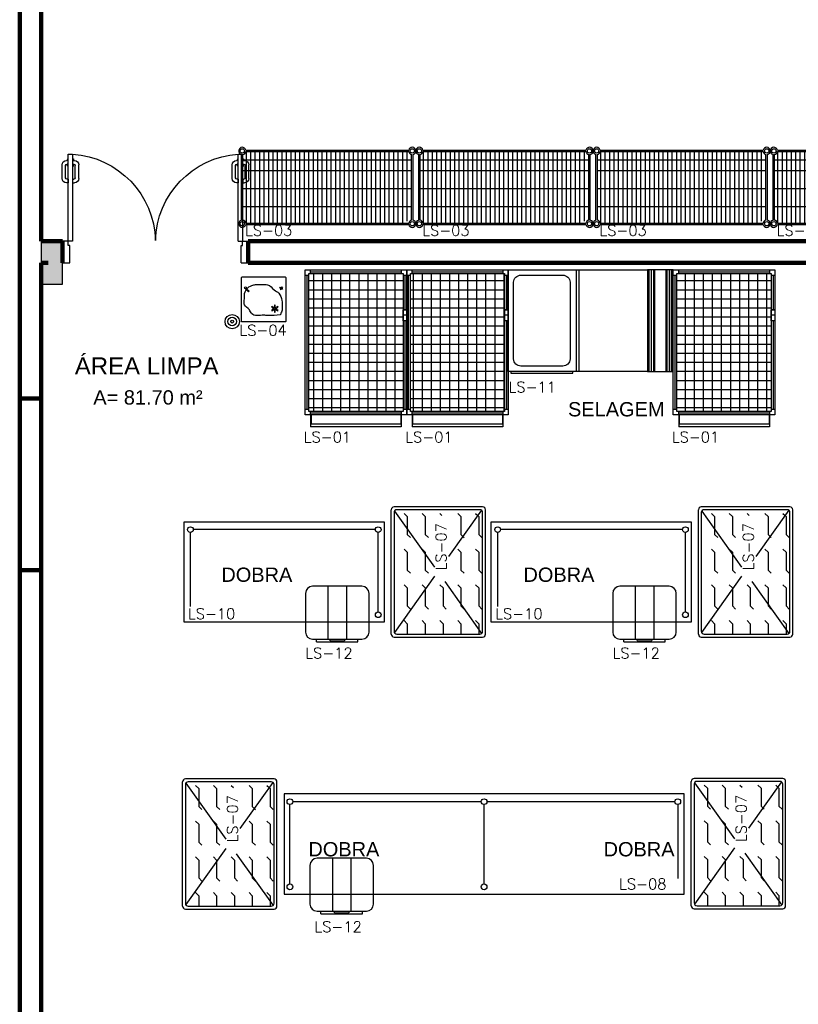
# Model space of a CAD drawing. Header units: metres. Extents: x -44 to 208, y -13 to 238.
# Tile 56 of 154: x 23.38 to 28.82, y 100.54 to 107.43. Entities that reach past the tile are written whole.
import ezdxf

# ---------------------------------------------------------------- set-up
doc = ezdxf.new("R2010")
doc.units = ezdxf.units.M
doc.header["$MEASUREMENT"] = 0
doc.layers.add('ALV-ALT', color=7, linetype='Continuous', lineweight=90)
for name, color, linetype in [('ESQ-POR', 3, 'Continuous'), ('EST-LAJ', 6, 'Continuous'), ('HTC-EST', 253, 'Continuous'), ('HTC-PIS', 8, 'Continuous'), ('TXT-AMB', 25, 'Continuous'), ('TXT-ESP', 40, 'Continuous')]:
    doc.layers.add(name, color=color, linetype=linetype)
doc.styles.add('20--4-0', font='romans.shx', dxfattribs={"height": 0.08})
doc.styles.add('Texto Ambiente 1-50', font='arial.ttf', dxfattribs={"height": 0.12})
doc.styles.add('Texto Especificacao 1-50', font='arial.ttf', dxfattribs={"height": 0.1})

# ---------------------------------------------------------------- blocks, each defined once
blk = doc.blocks.new('PORTA 120 DUPLA')
at = {"layer": 'ESQ-POR'}
for p, q in [((-96.8286, 44.0414), (-96.7786, 44.0414)), ((-96.7786, 44.0414), (-96.7786, 43.9214)), ((-95.5786, 44.0412), (-95.5786, 43.9212)), ((-95.5786, 44.0412), (-95.5286, 44.0412)), ((-96.7886, 43.8914), (-96.8286, 43.8914)), ((-96.7886, 43.9214), (-96.7886, 43.8914)), ((-96.7786, 43.9214), (-96.7886, 43.9214)), ((-96.7886, 43.8914), (-96.7886, 43.2814)), ((-96.7586, 43.8914), (-96.7886, 43.8914)), ((-96.7586, 43.2814), (-96.7586, 43.8914)), ((-95.5986, 43.8912), (-95.5986, 43.2812)), ((-95.5986, 43.8912), (-95.5686, 43.8912)), ((-95.5786, 43.9212), (-95.5686, 43.9212)), ((-95.5686, 43.9212), (-95.5686, 43.8912)), ((-95.5686, 43.2812), (-95.5686, 43.8912)), ((-95.5686, 43.8912), (-95.5286, 43.8912)), ((-96.7894, 43.4821), (-96.802, 43.4821)), ((-96.7894, 43.4571), (-96.7973, 43.4571)), ((-96.7894, 43.4571), (-96.7894, 43.4821)), ((-96.7579, 43.4571), (-96.7579, 43.4821)), ((-96.7579, 43.4821), (-96.7453, 43.4821)), ((-96.7579, 43.4571), (-96.75, 43.4571)), ((-95.5994, 43.4818), (-95.612, 43.4818)), ((-95.5994, 43.4569), (-95.6073, 43.4569)), ((-95.5994, 43.4569), (-95.5994, 43.4818)), ((-95.5679, 43.4818), (-95.5553, 43.4818)), ((-95.5679, 43.4569), (-95.5679, 43.4818)), ((-95.5679, 43.4569), (-95.56, 43.4569)), ((-96.832, 43.4521), (-96.832, 43.3569)), ((-96.8073, 43.4471), (-96.8073, 43.3616)), ((-96.74, 43.4471), (-96.74, 43.3616)), ((-96.7153, 43.4521), (-96.7153, 43.3569)), ((-95.642, 43.4518), (-95.642, 43.3567)), ((-95.6173, 43.4469), (-95.6173, 43.3614)), ((-95.55, 43.4469), (-95.55, 43.3614)), ((-95.5253, 43.4518), (-95.5253, 43.3567)), ((-96.7942, 43.3269), (-96.802, 43.3269)), ((-96.7942, 43.3516), (-96.7973, 43.3516)), ((-96.7946, 43.365), (-96.7946, 43.3516)), ((-96.7886, 43.365), (-96.7946, 43.365)), ((-96.7942, 43.3142), (-96.7942, 43.3269)), ((-96.7586, 43.365), (-96.7527, 43.365)), ((-96.753, 43.3516), (-96.75, 43.3516)), ((-96.753, 43.3269), (-96.7453, 43.3269)), ((-96.753, 43.3142), (-96.753, 43.3269)), ((-96.7527, 43.365), (-96.7527, 43.3516)), ((-95.6042, 43.3267), (-95.612, 43.3267)), ((-95.6042, 43.3514), (-95.6073, 43.3514)), ((-95.5986, 43.3648), (-95.6046, 43.3648)), ((-95.6046, 43.3648), (-95.6046, 43.3514)), ((-95.6042, 43.314), (-95.6042, 43.3267)), ((-95.5686, 43.3648), (-95.5627, 43.3648)), ((-95.563, 43.3514), (-95.56, 43.3514)), ((-95.563, 43.314), (-95.563, 43.3267)), ((-95.563, 43.3267), (-95.5553, 43.3267)), ((-95.5627, 43.3648), (-95.5627, 43.3514)), ((-96.7886, 43.3142), (-96.7942, 43.3142)), ((-96.7886, 43.2814), (-96.7586, 43.2814)), ((-96.7586, 43.3142), (-96.753, 43.3142)), ((-95.5986, 43.314), (-95.6042, 43.314)), ((-95.5986, 43.2812), (-95.5686, 43.2812)), ((-95.5686, 43.314), (-95.563, 43.314))]:
    blk.add_line(p, q, dxfattribs=at)
for centre, radius, start, end in [((-96.8016, 43.9031), 0.6232, 273.95602, 358.46116), ((-95.5552, 43.9033), 0.6236, 181.55354, 266.00804), ((-96.802, 43.4521), 0.03, 90, 180), ((-96.7973, 43.4471), 0.01, 90, 180), ((-96.75, 43.4471), 0.01, 0, 90), ((-96.7453, 43.4521), 0.03, 0, 90), ((-95.612, 43.4518), 0.03, 90, 180), ((-95.6073, 43.4469), 0.01, 90, 180), ((-95.56, 43.4469), 0.01, 0, 90), ((-95.5553, 43.4518), 0.03, 0, 90), ((-96.802, 43.3569), 0.03, 180, 270), ((-96.7973, 43.3616), 0.01, 180, 270), ((-96.75, 43.3616), 0.01, 270, 0), ((-96.7453, 43.3569), 0.03, 270, 0), ((-95.612, 43.3567), 0.03, 180, 270), ((-95.6073, 43.3614), 0.01, 180, 270), ((-95.56, 43.3614), 0.01, 270, 0), ((-95.5553, 43.3567), 0.03, 270, 0)]:
    blk.add_arc(centre, radius, start, end, dxfattribs=at)
blk = doc.blocks.new('LS-11')
for p, q in [((-156.5449, 60.0937), (-156.5449, 59.3837)), ((-156.5249, 60.0937), (-156.5249, 59.3837)), ((-156.0408, 59.3837), (-156.0408, 60.0937)), ((-156.0383, 59.3837), (-156.0383, 60.0937)), ((-156.0335, 59.3837), (-156.0335, 60.0937)), ((-156.0175, 59.3837), (-156.0175, 60.0937)), ((-156.0016, 59.3837), (-156.0016, 60.0937)), ((-155.9968, 59.3837), (-155.9968, 60.0937)), ((-155.9943, 59.3837), (-155.9943, 60.0937)), ((-155.9155, 59.3837), (-155.9155, 60.0937)), ((-155.9129, 59.3837), (-155.9129, 60.0937)), ((-155.9082, 59.3837), (-155.9082, 60.0937)), ((-155.8922, 59.3837), (-155.8922, 60.0937)), ((-155.8763, 59.3837), (-155.8763, 60.0937)), ((-155.8715, 59.3837), (-155.8715, 60.0937)), ((-155.8689, 59.3837), (-155.8689, 60.0937))]:
    blk.add_line(p, q)
for points in [[(-156.0449, 59.3837), (-157.0199, 59.3837), (-157.0199, 60.0937), (-156.0449, 60.0937)], [(-156.0449, 59.3837), (-155.8649, 59.3837), (-155.8649, 60.0937), (-156.0449, 60.0937)], [(-157.0009, 59.3718), (-156.567, 59.3718), (-156.567, 59.3837), (-157.0009, 59.3837)]]:
    blk.add_lwpolyline(points, close=True)
blk.add_lwpolyline([(-156.9322, 60.0569), (-156.6375, 60.0569, -0.414214), (-156.5875, 60.0069), (-156.5875, 59.4705, -0.414214), (-156.6375, 59.4205), (-156.9322, 59.4205, -0.414214), (-156.9822, 59.4705), (-156.9822, 60.0069, -0.414214)], format="xyb", close=True)
at = {"style": '20--4-0'}
blk.add_text('LS-11', height=0.075, dxfattribs=at).set_placement((-157.0176, 59.2366))
blk = doc.blocks.new('LS-04')
for p, q in [((-158.7957, 59.8153), (-158.7944, 59.8172)), ((-158.7957, 59.8153), (-158.7759, 59.8056)), ((-158.7944, 59.8172), (-158.7746, 59.8075)), ((-158.7863, 59.8132), (-158.7826, 59.819)), ((-158.7784, 59.8163), (-158.7826, 59.819)), ((-158.7818, 59.811), (-158.7784, 59.8163)), ((-158.7746, 59.8075), (-158.7759, 59.8056)), ((-158.557, 59.8355), (-158.5605, 59.8319)), ((-158.5397, 59.8111), (-158.5605, 59.8319)), ((-158.5347, 59.8133), (-158.557, 59.8355))]:
    blk.add_line(p, q)
blk.add_lwpolyline([(-158.8149, 59.7337), (-158.5099, 59.7337, 0.414214), (-158.5049, 59.7387), (-158.5049, 60.0387, 0.414214), (-158.5099, 60.0437), (-158.8149, 60.0437, 0.414214), (-158.8199, 60.0387), (-158.8199, 59.7387, 0.414214)], format="xyb", close=True)
for points in [[(-158.7512, 59.9446), (-158.7533, 59.9483), (-158.7634, 59.9425), (-158.7613, 59.9388)], [(-158.7531, 59.9586), (-158.751, 59.9622), (-158.761, 59.968), (-158.7631, 59.9644)], [(-158.7382, 59.9393), (-158.7425, 59.9393), (-158.7425, 59.9277), (-158.7382, 59.9277)], [(-158.742, 59.9671), (-158.7377, 59.9671), (-158.7377, 59.9787), (-158.742, 59.9787)], [(-158.7271, 59.9478), (-158.7292, 59.9442), (-158.7192, 59.9384), (-158.7171, 59.9421)], [(-158.729, 59.9618), (-158.7269, 59.9581), (-158.7168, 59.9639), (-158.7189, 59.9676)]]:
    blk.add_lwpolyline(points, close=True)
for centre, radius in [((-158.4421, 60.0437), 0.05), ((-158.4421, 60.0437), 0.03), ((-158.4421, 60.0437), 0.01), ((-158.7401, 59.9532), 0.0119), ((-158.7401, 59.9532), 0.00362), ((-158.7887, 59.8063), 0.00507), ((-158.5347, 59.8066), 0.00676)]:
    blk.add_circle(centre, radius)
blk.add_spline([(-158.7793, 59.9959), (-158.6928, 60.0011), (-158.6634, 59.9991), (-158.5782, 59.9879), (-158.562, 59.9605), (-158.528, 59.9267), (-158.5267, 59.8957), (-158.5292, 59.8463), (-158.549, 59.8091), (-158.5924, 59.7871), (-158.6157, 59.783), (-158.6421, 59.7851), (-158.6898, 59.7861), (-158.7364, 59.8216), (-158.7679, 59.8449), (-158.7902, 59.8966), (-158.7922, 59.9321), (-158.7912, 59.9636), (-158.7801, 59.993), (-158.779, 59.996)], degree=3)
at = {"style": '20--4-0'}
blk.add_text('LS-04', height=0.075, rotation=180, dxfattribs=at).set_placement((-158.4925, 60.1413))
blk = doc.blocks.new('LS-01')
h = blk.add_hatch()
h.set_pattern_fill('_USER', color=256, scale=0.063436, angle=90, style=0, double=1, pattern_type=0)
h.set_pattern_definition([(90, (-154.97739, 28.462796), (-0.06343561, 4e-18), []), (180, (-154.97739, 28.462796), (-8e-18, -0.06343561), [])])
h.paths.add_polyline_path([(-155.5863, 64.479), (-156.246, 64.479), (-156.246, 63.5148), (-155.5863, 63.5148)])
for p, q in [((-156.2333, 63.4894), (-156.2333, 63.4069)), ((-155.599, 63.426), (-156.2333, 63.426)), ((-156.2308, 63.4894), (-156.2308, 63.426)), ((-155.6015, 63.4894), (-155.6015, 63.426)), ((-155.599, 63.4894), (-155.599, 63.4069)), ((-155.599, 63.4069), (-156.2333, 63.4069))]:
    blk.add_line(p, q)
for points in [[(-156.2714, 64.4663), (-156.246, 64.4663), (-156.246, 64.479), (-156.2333, 64.479), (-156.2333, 64.5044)], [(-156.2587, 63.5275), (-156.2587, 64.4663)], [(-155.5863, 64.479), (-155.5863, 63.5148), (-156.246, 63.5148), (-156.246, 64.479), (-155.5863, 64.479)], [(-156.2333, 64.4917), (-155.599, 64.4917)], [(-155.599, 64.5044), (-155.599, 64.479), (-155.5863, 64.479), (-155.5863, 64.4663), (-155.5609, 64.4663)], [(-155.5736, 64.4663), (-155.5736, 64.2253)], [(-155.5609, 64.2253), (-155.5863, 64.2253)], [(-155.5609, 64.1491), (-155.5863, 64.1491), (-155.5863, 64.2253), (-155.5609, 64.2253), (-155.5609, 64.1491)], [(-155.5609, 64.1872), (-155.5863, 64.1872), (-155.5863, 64.1872)], [(-155.5609, 64.1491), (-155.5863, 64.1491)], [(-155.5736, 64.1491), (-155.5736, 63.5275)], [(-156.2333, 63.4894), (-156.2333, 63.5148), (-156.246, 63.5148), (-156.246, 63.5275), (-156.2714, 63.5275)], [(-155.599, 63.5021), (-156.2333, 63.5021)], [(-155.5609, 63.5275), (-155.5863, 63.5275), (-155.5863, 63.5148), (-155.599, 63.5148), (-155.599, 63.4894)]]:
    blk.add_lwpolyline(points)
blk.add_lwpolyline([(-156.2714, 63.4894), (-156.2714, 64.5044), (-155.5609, 64.5044), (-155.5609, 63.4894)], close=True)
at = {"style": '20--4-0'}
blk.add_text('LS-01', height=0.075, dxfattribs=at).set_placement((-156.2817, 63.2977))
blk = doc.blocks.new('LS-10')
for p, q in [((-159.2199, 58.3312), (-157.8199, 58.3312)), ((-159.2199, 57.6312), (-159.2199, 58.3312)), ((-157.8199, 58.3312), (-157.8199, 57.6312)), ((-157.8809, 58.2772), (-159.1549, 58.2772)), ((-159.1759, 58.2572), (-159.1759, 57.7407)), ((-157.8609, 57.7016), (-157.8609, 58.2572)), ((-157.9749, 57.8812), (-158.3199, 57.8812)), ((-158.2125, 57.8812), (-158.2125, 57.5112)), ((-158.0825, 57.8812), (-158.0825, 57.5112)), ((-158.3699, 57.8312), (-158.3699, 57.5612)), ((-157.9249, 57.5612), (-157.9249, 57.8312)), ((-157.8199, 57.6312), (-159.2199, 57.6312)), ((-158.3199, 57.5112), (-157.9749, 57.5112)), ((-158.2924, 57.4933), (-158.2924, 57.5112)), ((-158.2014, 57.5072), (-158.2014, 57.5112)), ((-158.093, 57.5072), (-158.093, 57.5112)), ((-158.0024, 57.4933), (-158.0024, 57.5112)), ((-158.2924, 57.4933), (-158.0024, 57.4933)), ((-158.1917, 57.4994), (-158.1028, 57.4994))]:
    blk.add_line(p, q)
for centre in [(-159.1749, 58.2772), (-157.8609, 58.2772), (-157.8609, 57.6816)]:
    blk.add_circle(centre, 0.02)
for centre, radius, start, end in [((-158.3199, 57.8312), 0.05, 90, 180), ((-157.9749, 57.8312), 0.05, 0, 90), ((-158.3199, 57.5612), 0.05, 180, 270), ((-158.1917, 57.5094), 0.01, 192.64929, 270), ((-158.1028, 57.5094), 0.01, 270, 347.35071), ((-157.9749, 57.5612), 0.05, 270, 0)]:
    blk.add_arc(centre, radius, start, end)
at = {"style": '20--4-0'}
blk.add_text('LS-10', height=0.075, dxfattribs=at).set_placement((-159.1921, 57.651))
at = {"style": '20--4-0', "text_generation_flag": 6}
blk.add_text('LS-12', height=0.075, rotation=180, dxfattribs=at).set_placement((-158.3712, 57.376))
blk = doc.blocks.new('LS-07')
for p, q in [((-157.7699, 57.5462), (-157.7699, 58.4162)), ((-157.1299, 58.4362), (-157.7499, 58.4362)), ((-157.7471, 58.4063), (-157.4675, 58.0144)), ((-157.1499, 58.4162), (-157.7299, 58.4162)), ((-157.1381, 58.4123), (-157.3687, 58.0891)), ((-157.1099, 57.5462), (-157.1099, 58.4162)), ((-157.7499, 58.3962), (-157.7499, 57.5662)), ((-157.6792, 58.3911), (-157.6571, 58.369)), ((-157.6571, 58.369), (-157.6571, 58.2801)), ((-157.5542, 58.3911), (-157.5321, 58.369)), ((-157.5321, 58.369), (-157.5321, 58.244)), ((-157.4292, 58.3911), (-157.4147, 58.3766)), ((-157.3042, 58.3911), (-157.2821, 58.369)), ((-157.2821, 58.369), (-157.2821, 58.244)), ((-157.1792, 58.3911), (-157.164, 58.3759)), ((-157.164, 58.3759), (-157.1571, 58.369)), ((-157.1571, 58.369), (-157.1571, 58.244)), ((-157.1299, 57.5662), (-157.1299, 58.3962)), ((-157.6571, 58.2801), (-157.6571, 58.244)), ((-157.6571, 58.244), (-157.635, 58.2219)), ((-157.5321, 58.244), (-157.51, 58.2219)), ((-157.2821, 58.244), (-157.2681, 58.23)), ((-157.2681, 58.23), (-157.26, 58.2219)), ((-157.1571, 58.244), (-157.135, 58.2219)), ((-157.6792, 58.1411), (-157.6571, 58.119)), ((-157.5542, 58.1411), (-157.5321, 58.119)), ((-157.3042, 58.1411), (-157.2821, 58.119)), ((-157.1792, 58.1411), (-157.1571, 58.119)), ((-157.6571, 58.119), (-157.6571, 57.994)), ((-157.5321, 58.119), (-157.5321, 58.1048)), ((-157.5321, 58.1048), (-157.5321, 57.994)), ((-157.2821, 58.119), (-157.2821, 57.994)), ((-157.1571, 58.119), (-157.1571, 57.994)), ((-157.6571, 57.994), (-157.635, 57.9719)), ((-157.5321, 57.994), (-157.51, 57.9719)), ((-157.2821, 57.994), (-157.26, 57.9719)), ((-157.1571, 57.994), (-157.135, 57.9719)), ((-157.4675, 57.9506), (-157.7479, 57.5575)), ((-157.6792, 57.8911), (-157.6571, 57.869)), ((-157.6571, 57.869), (-157.6571, 57.744)), ((-157.5542, 57.8911), (-157.5321, 57.869)), ((-157.5321, 57.869), (-157.5321, 57.8601)), ((-157.5321, 57.8601), (-157.5321, 57.744)), ((-157.4292, 57.8911), (-157.4071, 57.869)), ((-157.4071, 57.869), (-157.4071, 57.744)), ((-157.3954, 57.9133), (-157.1369, 57.551)), ((-157.3042, 57.8911), (-157.2821, 57.869)), ((-157.2821, 57.869), (-157.2821, 57.7544)), ((-157.1792, 57.8911), (-157.1571, 57.869)), ((-157.1571, 57.869), (-157.1571, 57.744)), ((-157.6571, 57.744), (-157.635, 57.7219)), ((-157.5321, 57.744), (-157.51, 57.7219)), ((-157.4071, 57.744), (-157.385, 57.7219)), ((-157.2821, 57.7544), (-157.2821, 57.744)), ((-157.2821, 57.744), (-157.26, 57.7219)), ((-157.1571, 57.744), (-157.135, 57.7219)), ((-157.6792, 57.6411), (-157.6571, 57.619)), ((-157.5542, 57.6411), (-157.5321, 57.619)), ((-157.4292, 57.6411), (-157.4071, 57.619)), ((-157.3042, 57.6411), (-157.2821, 57.619)), ((-157.1792, 57.6411), (-157.1571, 57.619)), ((-157.6571, 57.619), (-157.6571, 57.5462)), ((-157.5321, 57.619), (-157.5321, 57.5462)), ((-157.4071, 57.619), (-157.4071, 57.5462)), ((-157.2821, 57.619), (-157.2821, 57.5462)), ((-157.1571, 57.619), (-157.1571, 57.5792)), ((-157.1571, 57.5792), (-157.1571, 57.5462)), ((-157.7499, 57.5262), (-157.1299, 57.5262)), ((-157.7299, 57.5462), (-157.1499, 57.5462))]:
    blk.add_line(p, q)
for centre, start, end in [((-157.7499, 58.4162), 90, 180), ((-157.7299, 58.3962), 90, 180), ((-157.1499, 58.3962), 0, 90), ((-157.1299, 58.4162), 0, 90), ((-157.7499, 57.5462), 180, 270), ((-157.7299, 57.5662), 180, 270), ((-157.1499, 57.5662), 270, 360), ((-157.1299, 57.5462), 270, 0)]:
    blk.add_arc(centre, 0.02, start, end)
at = {"style": '20--4-0'}
blk.add_text('LS-07', height=0.075, rotation=90, dxfattribs=at).set_placement((-157.3834, 57.9915))
blk = doc.blocks.new('LS-08')
for p, q in [((-155.7199, 56.4312), (-158.5199, 56.4312)), ((-158.5199, 56.4312), (-158.5199, 55.7312)), ((-155.7199, 55.7312), (-155.7199, 56.4312)), ((-158.4789, 55.8016), (-158.4789, 56.3572)), ((-158.4589, 56.3772), (-157.1399, 56.3772)), ((-157.1199, 55.8016), (-157.1199, 56.3572)), ((-157.0999, 56.3772), (-155.7849, 56.3772)), ((-155.7639, 56.3572), (-155.7639, 55.8407)), ((-158.3388, 55.9312), (-158.3388, 55.6612)), ((-157.9438, 55.9812), (-158.2888, 55.9812)), ((-158.1814, 55.9812), (-158.1814, 55.6112)), ((-158.0514, 55.9812), (-158.0514, 55.6112)), ((-157.8938, 55.6612), (-157.8938, 55.9312)), ((-158.5199, 55.7312), (-155.7199, 55.7312)), ((-158.2888, 55.6112), (-157.9438, 55.6112)), ((-158.2613, 55.5933), (-158.2613, 55.6112)), ((-158.2613, 55.5933), (-157.9713, 55.5933)), ((-158.1703, 55.6072), (-158.1703, 55.6112)), ((-158.1606, 55.5994), (-158.0716, 55.5994)), ((-158.0619, 55.6072), (-158.0619, 55.6112)), ((-157.9713, 55.5933), (-157.9713, 55.6112))]:
    blk.add_line(p, q)
for centre in [(-158.4789, 56.3772), (-157.1199, 56.3772), (-155.7649, 56.3772), (-158.4789, 55.7816), (-157.1199, 55.7816)]:
    blk.add_circle(centre, 0.02)
for centre, radius, start, end in [((-158.2888, 55.9312), 0.05, 90, 180), ((-157.9438, 55.9312), 0.05, 0, 90), ((-158.2888, 55.6612), 0.05, 180, 270), ((-157.9438, 55.6612), 0.05, 270, 0), ((-158.1606, 55.6094), 0.01, 192.64929, 270), ((-158.0716, 55.6094), 0.01, 270, 347.35071)]:
    blk.add_arc(centre, radius, start, end)
at = {"style": '20--4-0'}
blk.add_text('LS-08', height=0.075, dxfattribs=at).set_placement((-156.1751, 55.7638))
at = {"style": '20--4-0', "text_generation_flag": 6}
blk.add_text('LS-12', height=0.075, rotation=180, dxfattribs=at).set_placement((-158.307, 55.4648))
blk = doc.blocks.new('LS-03')
for p, q in [((-19.2767, 20.4556), (-18.1357, 20.4556)), ((-19.3062, 19.965), (-19.3062, 20.4261)), ((-19.2962, 19.965), (-19.2962, 20.4261)), ((-19.2962, 20.3876), (-18.1162, 20.3876)), ((-19.2767, 20.4456), (-18.1357, 20.4456)), ((-19.2723, 20.0581), (-19.2723, 20.4456)), ((-19.241, 20.0581), (-19.241, 20.4456)), ((-19.2098, 20.0581), (-19.2098, 20.4456)), ((-19.1785, 20.0581), (-19.1785, 20.4456)), ((-19.1473, 20.0581), (-19.1473, 20.4456)), ((-19.116, 20.0581), (-19.116, 20.4456)), ((-19.0848, 20.0581), (-19.0848, 20.4456)), ((-19.0535, 20.0581), (-19.0535, 20.4456)), ((-19.0223, 20.0581), (-19.0223, 20.4456)), ((-18.991, 20.0581), (-18.991, 20.4456)), ((-18.9598, 20.0581), (-18.9598, 20.4456)), ((-18.9285, 20.0581), (-18.9285, 20.4456)), ((-18.8973, 20.0581), (-18.8973, 20.4456)), ((-18.866, 20.0581), (-18.866, 20.4456)), ((-18.8348, 19.9456), (-18.8348, 20.4456)), ((-18.8035, 19.9456), (-18.8035, 20.4456)), ((-18.7723, 19.9456), (-18.7723, 20.4456)), ((-18.741, 19.9456), (-18.741, 20.4456)), ((-18.7098, 19.9456), (-18.7098, 20.4456)), ((-18.6785, 19.9456), (-18.6785, 20.4456)), ((-18.6473, 19.9456), (-18.6473, 20.4456)), ((-18.616, 19.9456), (-18.616, 20.4456)), ((-18.5848, 19.9456), (-18.5848, 20.4456)), ((-18.5535, 19.9456), (-18.5535, 20.4456)), ((-18.5223, 19.9456), (-18.5223, 20.4456)), ((-18.491, 19.9456), (-18.491, 20.4456)), ((-18.4598, 19.9456), (-18.4598, 20.4456)), ((-18.4285, 19.9456), (-18.4285, 20.4456)), ((-18.3973, 19.9456), (-18.3973, 20.4456)), ((-18.366, 19.9456), (-18.366, 20.4456)), ((-18.3348, 19.9456), (-18.3348, 20.4456)), ((-18.3035, 19.9456), (-18.3035, 20.4456)), ((-18.2723, 19.9456), (-18.2723, 20.4456)), ((-18.241, 19.9456), (-18.241, 20.4456)), ((-18.2098, 19.9456), (-18.2098, 20.4456)), ((-18.1785, 19.9456), (-18.1785, 20.4456)), ((-18.1473, 19.9597), (-18.1473, 20.4456)), ((-18.1162, 19.965), (-18.1162, 20.4261)), ((-18.1062, 19.965), (-18.1062, 20.4261)), ((-19.2962, 20.3126), (-18.1162, 20.3126)), ((-19.2962, 20.1876), (-18.1162, 20.1876)), ((-19.2962, 20.0626), (-18.1162, 20.0626)), ((-19.2723, 19.9456), (-19.2723, 20.0626)), ((-19.241, 19.9456), (-19.241, 20.0626)), ((-19.2098, 19.9456), (-19.2098, 20.0626)), ((-19.1785, 19.9456), (-19.1785, 20.0626)), ((-19.1473, 19.9456), (-19.1473, 20.0626)), ((-19.116, 19.9456), (-19.116, 20.0626)), ((-19.0848, 19.9456), (-19.0848, 20.0626)), ((-19.0535, 19.9456), (-19.0535, 20.0626)), ((-19.0223, 19.9456), (-19.0223, 20.0626)), ((-18.991, 19.9456), (-18.991, 20.0626)), ((-18.9598, 19.9456), (-18.9598, 20.0626)), ((-18.9285, 19.9456), (-18.9285, 20.0626)), ((-18.8973, 19.9456), (-18.8973, 20.0626)), ((-18.866, 19.9456), (-18.866, 20.0626)), ((-19.2767, 19.9456), (-18.1357, 19.9456)), ((-19.2767, 19.9356), (-18.1357, 19.9356))]:
    blk.add_line(p, q)
for centre in [(-19.3012, 20.4506), (-18.1112, 20.4506), (-19.3012, 19.9406), (-18.1112, 19.9406)]:
    blk.add_circle(centre, 0.015)
for centre, start, end in [((-19.3012, 20.4506), 11.53696, 258.46304), ((-18.1112, 20.4506), 281.53696, 168.46304), ((-19.3012, 20.4506), 281.53696, 348.46304), ((-18.1112, 20.4506), 191.53696, 258.46304), ((-19.3012, 19.9406), 101.53696, 348.46304), ((-19.3012, 19.9406), 11.53696, 78.46304), ((-18.1112, 19.9406), 191.53696, 78.46304), ((-18.1112, 19.9406), 101.53696, 168.46304)]:
    blk.add_arc(centre, 0.025, start, end)
at = {"style": '20--4-0'}
blk.add_text('LS-03', height=0.075, dxfattribs=at).set_placement((-19.2817, 19.8567))
blk = doc.blocks.new('A$C6031014A')
at = {"layer": 'HTC-PIS'}
h = blk.add_hatch(color=256, dxfattribs=at)
h.dxf.hatch_style = 1
h.paths.add_polyline_path([(0.15, -5.15), (0, -5.15), (0, -5.45), (0.15, -5.45)])
at = {"layer": 'EST-LAJ'}
blk.add_lwpolyline([(0.15, -5.15), (0, -5.15), (0, -5.45), (0.15, -5.45), (0.15, -5.15)], close=True, dxfattribs=at)

msp = doc.modelspace()

# ---------------------------------------------------------------- linework, layer by layer
at = {"layer": 'ALV-ALT'}
for p, q in [((23.5259, 105.8753), (23.5259, 114.8132)), ((23.3759, 94.4253), (23.3759, 111.7753)), ((23.6759, 105.8753), (23.5259, 105.8753)), ((23.6759, 105.8753), (23.6759, 105.7253)), ((24.9759, 105.7256), (24.9759, 105.8756)), ((24.9759, 105.8756), (29.8759, 105.8756)), ((23.5259, 100.6753), (23.5259, 105.7253)), ((23.5759, 105.7253), (23.5259, 105.7253)), ((30.3759, 105.7253), (24.9759, 105.7256)), ((23.5259, 94.4253), (23.5259, 100.6753))]:
    msp.add_line(p, q, dxfattribs=at)
msp.add_lwpolyline([(23.3759, 103.5757), (23.5259, 103.5757), (23.5259, 104.7749), (23.3759, 104.7749)], close=True, dxfattribs=at)

# ---------------------------------------------------------------- block references
at = {"layer": 'ALV-ALT', "xscale": -1, "rotation": 180}
msp.add_blockref('PORTA 120 DUPLA', (120.5045, 149.7667), dxfattribs=at)
at = {"layer": 'EST-LAJ'}
msp.add_blockref('A$C6031014A', (23.5259, 111.0253), dxfattribs=at)
at = {"layer": 'HTC-EST'}
for name, p in [('LS-03', (44.2346, 86.0572)), ('LS-03', (45.4746, 86.0572)), ('LS-03', (46.7146, 86.0572)), ('LS-03', (47.9546, 86.0572)), ('LS-01', (181.6453, 41.1712)), ('LS-01', (182.3558, 41.1712)), ('LS-11', (183.8147, 45.5818)), ('LS-01', (184.2213, 41.1712)), ('LS-07', (183.7457, 45.5816)), ('LS-07', (185.8957, 45.5816)), ('LS-10', (183.7457, 45.5816)), ('LS-10', (185.8957, 45.5816)), ('LS-07', (182.2857, 43.6791)), ('LS-07', (185.8457, 43.6816)), ('LS-08', (183.7457, 45.5791))]:
    msp.add_blockref(name, p, dxfattribs=at)
at = {"layer": 'HTC-EST', "rotation": 180}
msp.add_blockref('LS-04', (-133.579, 165.3574), dxfattribs=at)

# ---------------------------------------------------------------- texts
at = {"layer": 'TXT-AMB', "insert": (23.7616, 105.064), "char_height": 0.12, "width": 2.887209, "attachment_point": 1, "style": 'Texto Ambiente 1-50'}
msp.add_mtext('ÁREA LIMPA', dxfattribs=at)
at = {"layer": 'TXT-ESP', "style": 'Texto Especificacao 1-50'}
msp.add_text('A= 81.70 m²', height=0.1, dxfattribs=at).set_placement((23.8911, 104.7335))
at = {"layer": 'TXT-ESP', "char_height": 0.1, "width": 1.981364, "attachment_point": 1, "style": 'Texto Especificacao 1-50'}
for s, insert in [('SELAGEM', (27.213, 104.7507)), ('DOBRA ', (24.7871, 103.5935)), ('DOBRA ', (26.9012, 103.5935)), ('DOBRA ', (25.3962, 101.6736)), ('DOBRA ', (27.462, 101.6736))]:
    msp.add_mtext(s, dxfattribs=dict(at, insert=insert))

doc.saveas('drawing.dxf')
